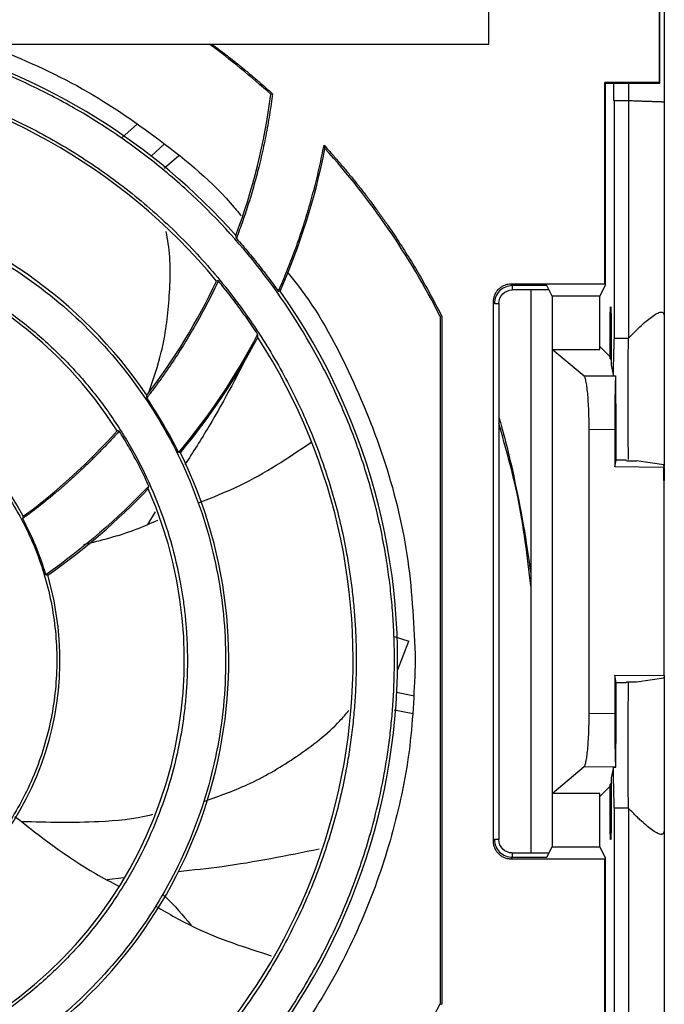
# Model space of a CAD drawing. Header units: millimetres. Extents: x 190.2 to 209.8, y 188.7 to 211.2.
# Tile 6 of 10: x 205.6 to 209.3, y 191.7 to 197.3. Entities that reach past the tile are written whole.
import ezdxf

# ---------------------------------------------------------------- set-up
doc = ezdxf.new("R2010")
doc.units = ezdxf.units.MM

msp = doc.modelspace()

# ---------------------------------------------------------------- linework, layer by layer
at = {"color": 7, "linetype": 'Continuous', "lineweight": 25}
for p, q in [((209.25, 198.1899), (209.25, 196.8029)), ((208.2645, 197.1299), (208.2645, 197.9899)), ((209.2215, 197.8749), (209.2215, 196.9133)), ((209.225, 196.9099), (209.225, 197.8784)), ((191.0937, 197.1299), (208.2645, 197.1299)), ((209.2215, 196.9133), (208.9165, 196.9133)), ((208.9165, 195.7797), (208.9165, 196.9133)), ((208.9165, 196.9133), (208.92, 196.9099)), ((208.92, 195.7727), (208.92, 196.9099)), ((208.92, 196.9099), (208.9665, 196.9099)), ((208.9665, 196.8099), (208.9665, 196.9099)), ((208.9665, 196.9099), (209.05, 196.9099)), ((209.05, 196.9099), (209.225, 196.9099)), ((209.05, 196.9099), (209.05, 196.8099)), ((209.2215, 196.9133), (209.225, 196.9099)), ((207.037, 196.8466), (207.0462, 196.85)), ((208.97, 195.4727), (208.97, 196.8099)), ((209.05, 196.8098), (208.97, 196.8099)), ((209.05, 196.8098), (209.05, 195.473)), ((206.1994, 196.6023), (206.2862, 196.6809)), ((206.3628, 196.4986), (206.4389, 196.5669)), ((206.4376, 196.4302), (206.5184, 196.5025)), ((208.39, 195.7797), (208.9165, 195.7797)), ((208.3952, 195.7692), (208.39, 195.7797)), ((208.5903, 195.7692), (208.3952, 195.7692)), ((208.3952, 195.7692), (208.3952, 195.7448)), ((208.62, 195.7099), (208.5903, 195.7692)), ((208.8886, 195.7099), (208.92, 195.7727)), ((208.9165, 195.7797), (208.92, 195.7727)), ((207.0896, 195.7381), (207.0796, 195.737)), ((208.6025, 195.7448), (208.3952, 195.7448)), ((208.5, 195.7448), (208.5, 192.5749)), ((208.8886, 195.7099), (208.62, 195.7099)), ((208.62, 195.7099), (208.62, 195.4099)), ((208.8886, 195.4099), (208.8886, 195.7099)), ((208.29, 192.64), (208.29, 195.6797)), ((208.29, 195.6797), (208.2952, 195.6692)), ((208.2952, 195.6692), (208.3197, 195.6692)), ((208.3197, 195.6692), (208.3197, 192.6505)), ((207.9987, 195.597), (207.99, 195.5949)), ((207.99, 195.5949), (207.99, 191.7248)), ((207.9987, 195.597), (207.9987, 191.7227)), ((208.9455, 195.3574), (208.9455, 195.4499)), ((208.9525, 195.4499), (208.9525, 195.3224)), ((208.97, 195.4727), (209.05, 195.4729)), ((208.62, 195.4099), (208.62, 192.9099)), ((208.7997, 195.2587), (208.62, 195.4099)), ((208.62, 195.4099), (208.8886, 195.4099)), ((208.8886, 195.426), (208.9426, 195.372)), ((208.9426, 195.372), (208.9455, 195.3574)), ((208.9455, 195.3574), (208.9525, 195.3574)), ((208.9525, 195.3224), (208.9648, 195.2611)), ((208.9772, 195.2603), (208.7997, 195.2587)), ((208.9773, 195.2611), (208.9772, 195.2603)), ((208.828, 194.9598), (208.9724, 194.9612)), ((208.828, 193.3599), (208.828, 194.9598)), ((208.9724, 194.9612), (208.9724, 194.7487)), ((208.9734, 194.7487), (208.9808, 194.7859)), ((209.0361, 194.7859), (208.9808, 194.7859)), ((209.0386, 194.7835), (209.0361, 194.7859)), ((209.0386, 194.7835), (209.0953, 194.7835)), ((209.2483, 194.7599), (209.0953, 194.7835)), ((209.249, 194.7462), (208.9724, 194.7487)), ((209.251, 194.7462), (209.2483, 194.7599)), ((209.249, 194.6716), (209.249, 194.7462)), ((209.249, 194.7462), (209.251, 194.7462)), ((209.251, 194.7462), (209.251, 194.6716)), ((209.251, 194.6716), (209.249, 194.6716)), ((209.251, 193.5735), (209.251, 194.6716)), ((206.3866, 194.4949), (206.3426, 194.4245)), ((207.7301, 193.794), (207.8136, 193.7667)), ((208.9724, 193.576), (208.9724, 193.3586)), ((208.9724, 193.576), (209.251, 193.5735)), ((208.9808, 193.5337), (208.9724, 193.576)), ((209.2483, 193.5599), (209.0952, 193.5362)), ((209.251, 193.5735), (209.2483, 193.5599)), ((209.036, 193.5337), (208.9808, 193.5337)), ((209.0386, 193.5362), (209.036, 193.5337)), ((209.0951, 193.5362), (209.0386, 193.5362)), ((207.7441, 193.4795), (207.8446, 193.4599)), ((207.7318, 193.3813), (207.8378, 193.36)), ((208.9724, 193.3586), (208.828, 193.3599)), ((208.62, 192.9099), (208.7997, 193.061)), ((208.7997, 193.061), (208.9772, 193.0594)), ((208.9645, 193.0572), (208.9525, 192.9973)), ((208.9645, 193.0572), (208.9776, 193.0573)), ((208.9772, 193.0594), (208.9776, 193.0573)), ((208.9525, 192.9973), (208.9525, 192.8499)), ((208.9426, 192.9477), (208.8886, 192.8937)), ((208.9455, 192.9624), (208.9426, 192.9477)), ((208.9455, 192.8499), (208.9455, 192.9624)), ((208.9525, 192.9623), (208.9455, 192.9624)), ((208.8886, 192.9099), (208.62, 192.9099)), ((208.62, 192.9099), (208.62, 192.6099)), ((208.8886, 192.6099), (208.8886, 192.9099)), ((208.97, 191.4699), (208.97, 192.827)), ((209.05, 192.8267), (208.97, 192.827)), ((209.05, 192.8267), (209.05, 191.4699)), ((208.2952, 192.6505), (208.29, 192.64)), ((208.3197, 192.6505), (208.2952, 192.6505)), ((208.5903, 192.5505), (208.62, 192.6099)), ((208.62, 192.6099), (208.8886, 192.6099)), ((208.92, 192.547), (208.8886, 192.6099)), ((208.39, 192.54), (208.3952, 192.5505)), ((208.3952, 192.5749), (208.3952, 192.5505)), ((208.3952, 192.5749), (208.6025, 192.5749)), ((208.3952, 192.5505), (208.5903, 192.5505)), ((208.92, 192.547), (208.9165, 192.54)), ((208.92, 191.3899), (208.92, 192.547)), ((208.9165, 192.54), (208.39, 192.54)), ((208.9165, 191.3864), (208.9165, 192.54)), ((206.2084, 192.4341), (206.1155, 192.4234)), ((207.99, 191.7248), (207.9987, 191.7227))]:
    msp.add_line(p, q, dxfattribs=at)
at = {"color": 8, "linetype": 'Continuous', "lineweight": 25}
for p, q in [((208.9455, 195.4499), (208.9525, 195.4499)), ((207.7495, 193.6029), (207.8136, 193.7667)), ((208.9455, 192.8499), (208.9525, 192.8499))]:
    msp.add_line(p, q, dxfattribs=at)
at = {"color": 7, "linetype": 'Continuous', "lineweight": 25}
for centre, radius, start, end in [((204.15, 193.6599), 3.6, 41.6484, 74.5555), ((204.15, 193.6599), 4.3, 47.8258, 53.8016), ((204.15, 193.6599), 3.35, 39.5975, 122.9201), ((203.5646, 197.2858), 3.5, 339.3636, 352.7916), ((203.5646, 197.2858), 3.8498, 336.2947, 348.85), ((204.15, 193.6599), 4.3, 26.7444, 42.0755), ((204.15, 193.6599), 2.65, 34.2869, 116.2325), ((204.15, 193.6599), 2.4, 32.5651, 113.7878), ((203.5646, 197.2858), 3.5, 322.45, 334.7919), ((204.15, 193.6599), 3.6, 311.6903, 35.2593), ((204.15, 193.6599), 3.35, 309.643, 32.8722), ((203.5646, 197.2858), 3.8498, 320.3389, 331.9949), ((204.15, 193.6599), 1.7, 28.4836, 106.4337), ((203.5646, 197.2858), 3.5, 306.4535, 318.1725), ((204.15, 193.6599), 2.65, 304.3446, 26.1721), ((204.15, 193.6599), 2.4, 302.6284, 23.7217), ((203.5646, 197.2858), 3.8498, 305.1553, 316.2858), ((204.15, 193.6599), 1.7, 298.5697, 16.3439), ((204.15, 193.6599), 4.3, 317.8587, 333.2556)]:
    msp.add_arc(centre, radius, start, end, dxfattribs=at)
for points, knots in [([(207.7325, 193.6599), (207.7324, 193.6807), (207.7322, 193.7224), (207.7305, 193.7849), (207.7278, 193.8474), (207.724, 193.9097), (207.7191, 193.972), (207.7131, 194.0342), (207.706, 194.0963), (207.6978, 194.1583), (207.6773, 194.2961), (207.6347, 194.5084), (207.5529, 194.793), (207.4469, 195.0725), (207.2718, 195.4378), (206.9945, 195.8664), (206.6483, 196.2415), (206.338, 196.5019), (206.0936, 196.6742), (205.8383, 196.8242), (205.6283, 196.9254), (205.4687, 196.9915), (205.3634, 197.0313), (205.257, 197.0676), (205.1495, 197.1009), (205.077, 197.1202), (205.0407, 197.1299)], [0, 0, 0, 0, 0.013247, 0.02648, 0.039704, 0.052921, 0.066137, 0.079355, 0.09258, 0.105815, 0.119064, 0.18107, 0.243087, 0.306875, 0.370674, 0.500002, 0.62933, 0.693117, 0.756916, 0.818922, 0.880939, 0.904773, 0.928573, 0.952361, 0.976162, 1, 1, 1, 1]), ([(205.4342, 197.1299), (205.6075, 197.0573), (205.9542, 196.9123), (206.4185, 196.5929), (206.7268, 196.3401), (206.8568, 196.1784), (206.8695, 196.1627)], [0, 0, 0, 0, 0.321824, 0.643648, 0.965471, 1, 1, 1, 1]), ([(206.7043, 197.1299), (206.7212, 197.1173), (206.755, 197.0922), (206.805, 197.0536), (206.8544, 197.0144), (206.9033, 196.9744), (206.9516, 196.9337), (206.9993, 196.8923), (207.0306, 196.8641), (207.0462, 196.85)], [0, 0, 0, 0, 0.142934, 0.285791, 0.428602, 0.571398, 0.714209, 0.857066, 1, 1, 1, 1]), ([(200.7825, 193.6599), (200.7826, 193.6786), (200.7828, 193.716), (200.7842, 193.772), (200.7865, 193.828), (200.7898, 193.8839), (200.794, 193.9397), (200.7991, 193.9954), (200.8051, 194.051), (200.8121, 194.1065), (200.82, 194.162), (200.8288, 194.2174), (200.8542, 194.3614), (200.9085, 194.5919), (201.0155, 194.9056), (201.1548, 195.2116), (201.3279, 195.5078), (201.5315, 195.7869), (201.7646, 196.0452), (202.0229, 196.2784), (202.3021, 196.482), (202.5983, 196.6551), (202.9042, 196.7943), (203.218, 196.9014), (203.5303, 196.9749), (203.8419, 197.018), (204.15, 197.032), (204.4581, 197.018), (204.7697, 196.9749), (205.082, 196.9014), (205.3958, 196.7943), (205.7017, 196.6551), (205.9979, 196.482), (206.2771, 196.2784), (206.5354, 196.0452), (206.7685, 195.7869), (206.9721, 195.5078), (207.1452, 195.2116), (207.2845, 194.9057), (207.3915, 194.5919), (207.4493, 194.3462), (207.479, 194.1714), (207.493, 194.0696), (207.504, 193.9676), (207.5117, 193.8653), (207.5166, 193.7627), (207.5172, 193.6941), (207.5175, 193.6599)], [0, 0, 0, 0, 0.005307, 0.010608, 0.015904, 0.021197, 0.026487, 0.031776, 0.037067, 0.042359, 0.047656, 0.052957, 0.058266, 0.089135, 0.120009, 0.152164, 0.184325, 0.217165, 0.25001, 0.28285, 0.315695, 0.347851, 0.380012, 0.410881, 0.441755, 0.470875, 0.500001, 0.529121, 0.558247, 0.589116, 0.61999, 0.652146, 0.684306, 0.717146, 0.749991, 0.782831, 0.815676, 0.847832, 0.879993, 0.910862, 0.941736, 0.951461, 0.961168, 0.970867, 0.980565, 0.990274, 1, 1, 1, 1]), ([(207.0462, 196.85), (207.0436, 196.8302), (207.0385, 196.7904), (207.0294, 196.731), (207.0194, 196.6718), (207.0084, 196.6127), (206.9964, 196.5538), (206.9833, 196.4952), (206.9658, 196.4221), (206.9426, 196.3349), (206.9126, 196.2342), (206.8797, 196.1342), (206.8553, 196.0685), (206.8431, 196.0356)], [0, 0, 0, 0, 0.071474, 0.142898, 0.214293, 0.285681, 0.357082, 0.428516, 0.500006, 0.625049, 0.749987, 0.874933, 1, 1, 1, 1]), ([(209.25, 196.8029), (209.25, 196.8029), (209.25, 196.8029), (209.2488, 196.8029), (209.2467, 196.803), (209.2435, 196.8031), (209.2394, 196.8032), (209.2342, 196.8034), (209.228, 196.8036), (209.2207, 196.8039), (209.2125, 196.8042), (209.2032, 196.8045), (209.1928, 196.8049), (209.1808, 196.8053), (209.1664, 196.8058), (209.1491, 196.8064), (209.1287, 196.8071), (209.1052, 196.8079), (209.0786, 196.8088), (209.0598, 196.8095), (209.05, 196.8098)], [0, 0, 0, 0, 0.043229, 0.086903, 0.131021, 0.175584, 0.220592, 0.266045, 0.311944, 0.358288, 0.405078, 0.452315, 0.499997, 0.550777, 0.608443, 0.672993, 0.744426, 0.82274, 0.907932, 1, 1, 1, 1]), ([(209.25, 196.8029), (209.25, 196.7408), (209.25, 196.6118), (209.25, 196.4109), (209.25, 196.1882), (209.25, 195.9153), (209.25, 195.7143), (209.25, 195.5971)], [0, 0, 0, 0, 0.1543181, 0.3209862, 0.5000053, 0.7083214, 1, 1, 1, 1]), ([(207.0796, 195.737), (207.0878, 195.756), (207.1043, 195.7938), (207.1278, 195.851), (207.1504, 195.9085), (207.1721, 195.9662), (207.1928, 196.0243), (207.2126, 196.0826), (207.2314, 196.1413), (207.2493, 196.2002), (207.2662, 196.2595), (207.2822, 196.319), (207.2972, 196.3789), (207.3113, 196.439), (207.3245, 196.4994), (207.3325, 196.5399), (207.3365, 196.5601)], [0, 0, 0, 0, 0.071669, 0.143227, 0.214693, 0.286085, 0.357421, 0.42872, 0.5, 0.57128, 0.642579, 0.713915, 0.785307, 0.856773, 0.928331, 1, 1, 1, 1]), ([(207.3365, 196.5601), (207.351, 196.544), (207.3801, 196.5117), (207.4229, 196.4625), (207.4649, 196.4128), (207.5061, 196.3624), (207.5465, 196.3114), (207.5862, 196.2597), (207.6251, 196.2075), (207.6632, 196.1547), (207.7105, 196.087), (207.766, 196.0039), (207.8285, 195.9047), (207.8881, 195.8038), (207.9452, 195.7013), (207.9809, 195.6318), (207.9987, 195.597)], [0, 0, 0, 0, 0.055611, 0.111178, 0.166715, 0.222234, 0.277748, 0.333269, 0.388811, 0.444385, 0.500005, 0.600071, 0.700029, 0.799954, 0.899919, 1, 1, 1, 1]), ([(201.5175, 193.6599), (201.5175, 193.8322), (201.5345, 194.0044), (201.6017, 194.3424), (201.6519, 194.5081), (201.7838, 194.8265), (201.8654, 194.9791), (202.0569, 195.2657), (202.1667, 195.3995), (202.4104, 195.6432), (202.5442, 195.753), (202.8307, 195.9444), (202.9834, 196.026), (203.3018, 196.1579), (203.4674, 196.2082), (203.8054, 196.2754), (203.9777, 196.2924), (204.3223, 196.2924), (204.4946, 196.2754), (204.8326, 196.2082), (204.9982, 196.1579), (205.3166, 196.026), (205.4693, 195.9444), (205.7558, 195.753), (205.8896, 195.6432), (206.1333, 195.3995), (206.2431, 195.2657), (206.4346, 194.9791), (206.5162, 194.8265), (206.6481, 194.5081), (206.6983, 194.3424), (206.7655, 194.0044), (206.7825, 193.8322), (206.7825, 193.6599)], [0, 0, 0, 0, 0.0625, 0.0625, 0.125, 0.125, 0.1875, 0.1875, 0.25, 0.25, 0.3125, 0.3125, 0.375, 0.375, 0.4375, 0.4375, 0.5, 0.5, 0.5625, 0.5625, 0.625, 0.625, 0.6875, 0.6875, 0.75, 0.75, 0.8125, 0.8125, 0.875, 0.875, 0.9375, 0.9375, 1, 1, 1, 1]), ([(201.7325, 193.6599), (201.7326, 193.6763), (201.7328, 193.7091), (201.7343, 193.7582), (201.7368, 193.8073), (201.7403, 193.8563), (201.7448, 193.9052), (201.7503, 193.954), (201.7568, 194.0027), (201.7642, 194.0513), (201.7833, 194.1606), (201.8229, 194.3289), (201.8998, 194.5542), (201.9997, 194.7738), (202.124, 194.9865), (202.2702, 195.1869), (202.4375, 195.3723), (202.623, 195.5397), (202.8234, 195.6858), (203.036, 195.8101), (203.2556, 195.9101), (203.4809, 195.9869), (203.7767, 196.0566), (204.15, 196.0909), (204.5232, 196.0566), (204.8191, 195.9869), (205.0443, 195.9101), (205.264, 195.8101), (205.4766, 195.6858), (205.677, 195.5397), (205.8624, 195.3723), (206.0298, 195.1869), (206.176, 194.9865), (206.3003, 194.7738), (206.4002, 194.5542), (206.4771, 194.329), (206.5197, 194.1478), (206.5422, 194.0125), (206.5535, 193.9248), (206.5615, 193.8367), (206.5666, 193.7484), (206.5672, 193.6894), (206.5675, 193.6599)], [0, 0, 0, 0, 0.006487, 0.012964, 0.019435, 0.025902, 0.032367, 0.038835, 0.045306, 0.051785, 0.058273, 0.089144, 0.120023, 0.152182, 0.184348, 0.217191, 0.250041, 0.282884, 0.315734, 0.347893, 0.380058, 0.41093, 0.441809, 0.500001, 0.558193, 0.589065, 0.619944, 0.652103, 0.684268, 0.717111, 0.749961, 0.782804, 0.815655, 0.847813, 0.879979, 0.910851, 0.94173, 0.953398, 0.965044, 0.976682, 0.988329, 1, 1, 1, 1]), ([(206.8431, 196.0356), (206.8551, 196.022), (206.879, 195.9946), (206.914, 195.953), (206.9484, 195.9108), (206.9822, 195.8682), (207.0153, 195.825), (207.0479, 195.7813), (207.069, 195.7518), (207.0796, 195.737)], [0, 0, 0, 0, 0.1429393, 0.2857964, 0.4286043, 0.5713957, 0.7142036, 0.8570607, 1, 1, 1, 1]), ([(207.1259, 195.8483), (207.1464, 195.8237), (207.2867, 195.655), (207.481, 195.2929), (207.6939, 194.7728), (207.825, 194.2222), (207.8417, 193.8473), (207.85, 193.6599)], [0, 0, 0, 0, 0.040944, 0.280708, 0.520472, 0.760236, 1, 1, 1, 1]), ([(206.7416, 195.7964), (206.7331, 195.7784), (206.716, 195.7425), (206.6893, 195.6892), (206.6618, 195.6365), (206.6334, 195.5842), (206.6042, 195.5325), (206.5741, 195.4813), (206.5431, 195.4306), (206.5113, 195.3805), (206.4786, 195.3308), (206.445, 195.2818), (206.4106, 195.2332), (206.3753, 195.1851), (206.3512, 195.1536), (206.339, 195.1378)], [0, 0, 0, 0, 0.077167, 0.154212, 0.231158, 0.308025, 0.384837, 0.461616, 0.538384, 0.615163, 0.691975, 0.768842, 0.845788, 0.922833, 1, 1, 1, 1]), ([(206.9628, 195.4954), (206.953, 195.5102), (206.9334, 195.54), (206.9032, 195.584), (206.8722, 195.6275), (206.8406, 195.6705), (206.8083, 195.713), (206.7754, 195.755), (206.7529, 195.7826), (206.7416, 195.7964)], [0, 0, 0, 0, 0.142947, 0.285805, 0.428608, 0.571392, 0.714195, 0.857053, 1, 1, 1, 1]), ([(208.29, 195.6797), (208.2901, 195.6829), (208.2902, 195.6891), (208.2916, 195.6985), (208.2938, 195.7076), (208.2981, 195.72), (208.3058, 195.735), (208.3188, 195.7509), (208.3347, 195.7639), (208.3524, 195.773), (208.3711, 195.7787), (208.3837, 195.7794), (208.39, 195.7797)], [0, 0, 0, 0, 0.060285, 0.120068, 0.179889, 0.240286, 0.370083, 0.500203, 0.629971, 0.760075, 0.87995, 1, 1, 1, 1]), ([(208.3952, 195.7692), (208.369, 195.7692), (208.343, 195.7584), (208.306, 195.7214), (208.2952, 195.6954), (208.2952, 195.6692)], [0, 0, 0, 0, 0.5, 0.5, 1, 1, 1, 1]), ([(208.3197, 195.6692), (208.3197, 195.689), (208.3278, 195.7087), (208.3558, 195.7366), (208.3754, 195.7448), (208.3952, 195.7448)], [0, 0, 0, 0, 0.5, 0.5, 1, 1, 1, 1]), ([(208.9455, 195.4499), (208.9455, 195.4542), (208.9455, 195.4629), (208.9455, 195.4758), (208.9456, 195.4887), (208.9456, 195.5014), (208.9457, 195.514), (208.9458, 195.5345), (208.9461, 195.5618), (208.9465, 195.5922), (208.947, 195.6171), (208.9477, 195.6355), (208.9483, 195.6473), (208.949, 195.6511), (208.9497, 195.6473), (208.9503, 195.6355), (208.951, 195.6171), (208.9515, 195.5922), (208.9519, 195.5618), (208.9522, 195.5307), (208.9524, 195.5016), (208.9525, 195.4759), (208.9525, 195.4585), (208.9525, 195.4499)], [0, 0, 0, 0, 0.020783, 0.041481, 0.062184, 0.082982, 0.103964, 0.125217, 0.18809, 0.250076, 0.312026, 0.375018, 0.437955, 0.500032, 0.562026, 0.625046, 0.687955, 0.749988, 0.811891, 0.874847, 0.917026, 0.958504, 1, 1, 1, 1]), ([(209.05, 195.473), (209.0548, 195.478), (209.064, 195.4877), (209.0776, 195.5016), (209.0905, 195.5145), (209.1026, 195.5263), (209.122, 195.5449), (209.1475, 195.5679), (209.1798, 195.5941), (209.2086, 195.6132), (209.2286, 195.6208), (209.2397, 195.62), (209.2457, 195.6158), (209.2494, 195.6084), (209.2498, 195.6009), (209.25, 195.5971)], [0, 0, 0, 0, 0.05624, 0.109301, 0.159196, 0.205939, 0.249547, 0.383309, 0.499102, 0.631398, 0.749159, 0.809591, 0.870641, 0.933693, 1, 1, 1, 1]), ([(209.25, 195.5971), (209.25, 195.5476), (209.25, 195.4487), (209.25, 195.2354), (209.25, 194.9988), (209.25, 194.8312), (209.25, 194.7511)], [0, 0, 0, 0, 0.255286, 0.510512, 0.76594, 1, 1, 1, 1]), ([(206.9377, 195.439), (206.8579, 195.283), (206.7393, 195.0511), (206.5988, 194.8319), (206.5527, 194.7601)], [0, 0, 0, 0, 0.672266, 1, 1, 1, 1]), ([(208.9648, 195.2611), (208.9649, 195.2677), (208.9651, 195.2807), (208.9654, 195.2996), (208.9657, 195.3179), (208.9661, 195.3355), (208.9664, 195.3524), (208.9668, 195.3687), (208.9673, 195.3883), (208.9678, 195.4103), (208.9685, 195.4335), (208.9693, 195.4547), (208.9698, 195.4667), (208.97, 195.4727)], [0, 0, 0, 0, 0.071601, 0.143015, 0.214321, 0.285596, 0.356918, 0.428365, 0.500015, 0.625199, 0.74998, 0.874774, 1, 1, 1, 1]), ([(209.0494, 194.7898), (209.0488, 194.8426), (209.0473, 194.9805), (209.0468, 195.1805), (209.0472, 195.3658), (209.0491, 195.4376), (209.05, 195.4729)], [0, 0, 0, 0, 0.178436, 0.465981, 0.737812, 1, 1, 1, 1]), ([(202.4675, 193.6599), (202.4675, 193.77), (202.4783, 193.8801), (202.5213, 194.0961), (202.5534, 194.202), (202.6377, 194.4055), (202.6899, 194.503), (202.8122, 194.6862), (202.8824, 194.7717), (203.0382, 194.9274), (203.1237, 194.9976), (203.3068, 195.12), (203.4044, 195.1721), (203.6079, 195.2564), (203.7138, 195.2885), (203.9298, 195.3315), (204.0399, 195.3424), (204.2601, 195.3424), (204.3702, 195.3315), (204.5862, 195.2885), (204.6921, 195.2564), (204.8956, 195.1721), (204.9932, 195.12), (205.1763, 194.9976), (205.2618, 194.9274), (205.4176, 194.7717), (205.4878, 194.6862), (205.6101, 194.503), (205.6623, 194.4055), (205.7466, 194.202), (205.7787, 194.0961), (205.8217, 193.8801), (205.8325, 193.77), (205.8325, 193.6599)], [0, 0, 0, 0, 0.0625, 0.0625, 0.125, 0.125, 0.1875, 0.1875, 0.25, 0.25, 0.3125, 0.3125, 0.375, 0.375, 0.4375, 0.4375, 0.5, 0.5, 0.5625, 0.5625, 0.625, 0.625, 0.6875, 0.6875, 0.75, 0.75, 0.8125, 0.8125, 0.875, 0.875, 0.9375, 0.9375, 1, 1, 1, 1]), ([(208.828, 194.9598), (208.828, 194.9658), (208.828, 194.9778), (208.8278, 194.9956), (208.8276, 195.0133), (208.8272, 195.0307), (208.8267, 195.048), (208.8257, 195.0774), (208.8236, 195.1176), (208.82, 195.1638), (208.8156, 195.2026), (208.8111, 195.2286), (208.8069, 195.2448), (208.8034, 195.2544), (208.8009, 195.2573), (208.7997, 195.2587)], [0, 0, 0, 0, 0.040439, 0.080597, 0.120617, 0.160644, 0.200822, 0.241294, 0.370618, 0.500059, 0.62938, 0.75882, 0.83938, 0.919387, 1, 1, 1, 1]), ([(208.9648, 195.2611), (208.9665, 195.2611), (208.9707, 195.2611), (208.9749, 195.2611), (208.9773, 195.2611)], [0, 0, 0, 0, 0.416953, 1, 1, 1, 1]), ([(208.9772, 195.2603), (208.9771, 195.2597), (208.9769, 195.2585), (208.9766, 195.2553), (208.9763, 195.2511), (208.976, 195.2459), (208.9757, 195.2396), (208.9752, 195.227), (208.9745, 195.2041), (208.9737, 195.1652), (208.9731, 195.1191), (208.9727, 195.0734), (208.9725, 195.0322), (208.9724, 194.997), (208.9724, 194.9731), (208.9724, 194.9612)], [0, 0, 0, 0, 0.040581, 0.080878, 0.121031, 0.161184, 0.20148, 0.242062, 0.37165, 0.501191, 0.630432, 0.759617, 0.839948, 0.919685, 1, 1, 1, 1]), ([(208.9808, 194.7859), (208.9808, 194.7957), (208.9808, 194.8151), (208.9807, 194.8441), (208.9806, 194.8728), (208.9805, 194.9013), (208.9804, 194.9295), (208.9803, 194.9575), (208.9801, 194.9853), (208.9799, 195.0128), (208.9797, 195.0472), (208.9794, 195.088), (208.9789, 195.1342), (208.9785, 195.1784), (208.9779, 195.221), (208.9775, 195.2477), (208.9773, 195.2611)], [0, 0, 0, 0, 0.055893, 0.11153, 0.166984, 0.222328, 0.277639, 0.332989, 0.388453, 0.444106, 0.500021, 0.600432, 0.700202, 0.799764, 0.899552, 1, 1, 1, 1]), ([(208.3197, 195.0302), (208.3257, 195.0093), (208.3578, 194.8989), (208.4047, 194.6962), (208.4602, 194.4224), (208.4867, 194.2382), (208.5, 194.1461)], [0, 0, 0, 0, 0.072269, 0.381905, 0.690962, 1, 1, 1, 1]), ([(208.5, 194.0766), (208.4803, 194.2452), (208.4441, 194.5557), (208.3587, 194.8563), (208.3197, 194.9937)], [0, 0, 0, 0, 0.543171, 1, 1, 1, 1]), ([(206.1836, 194.9508), (206.1699, 194.9356), (206.1426, 194.9052), (206.1006, 194.8606), (206.0579, 194.8167), (206.0145, 194.7736), (205.9704, 194.7313), (205.9255, 194.6898), (205.88, 194.6491), (205.8337, 194.6092), (205.7867, 194.5701), (205.739, 194.5317), (205.6906, 194.4941), (205.6577, 194.4698), (205.6413, 194.4576)], [0, 0, 0, 0, 0.083566, 0.167006, 0.250343, 0.333605, 0.416815, 0.5, 0.583185, 0.666395, 0.749657, 0.832994, 0.916434, 1, 1, 1, 1]), ([(206.3499, 194.6409), (206.343, 194.6562), (206.3292, 194.6867), (206.3072, 194.732), (206.2844, 194.7768), (206.2606, 194.821), (206.2359, 194.8648), (206.2103, 194.9081), (206.1925, 194.9366), (206.1836, 194.9508)], [0, 0, 0, 0, 0.143013, 0.28587, 0.428634, 0.571366, 0.71413, 0.856987, 1, 1, 1, 1]), ([(206.629, 194.5457), (206.708, 194.5769), (206.9328, 194.6655), (207.1342, 194.8), (207.2649, 194.8872)], [0, 0, 0, 0, 0.351426, 1, 1, 1, 1]), ([(205.9847, 194.3122), (206.0823, 194.336), (206.2248, 194.3708), (206.3584, 194.4303), (206.4005, 194.449)], [0, 0, 0, 0, 0.685486, 1, 1, 1, 1]), ([(200.5675, 193.6599), (200.5676, 193.64), (200.5678, 193.6002), (200.5693, 193.5405), (200.5718, 193.481), (200.5752, 193.4215), (200.5797, 193.3622), (200.5851, 193.3029), (200.5916, 193.2437), (200.599, 193.1846), (200.6074, 193.1256), (200.6168, 193.0667), (200.6438, 192.9135), (200.7015, 192.6683), (200.8154, 192.3346), (200.9635, 192.0091), (201.1477, 191.694), (201.3643, 191.397), (201.6123, 191.1222), (201.8871, 190.8742), (202.1841, 190.6576), (202.4992, 190.4734), (202.8247, 190.3253), (203.1585, 190.2114), (203.4907, 190.1332), (203.8222, 190.0873), (204.15, 190.0724), (204.4778, 190.0873), (204.8093, 190.1332), (205.1415, 190.2114), (205.4753, 190.3253), (205.8008, 190.4734), (206.1159, 190.6575), (206.4129, 190.8742), (206.6877, 191.1222), (206.9357, 191.397), (207.1523, 191.6939), (207.3365, 192.0091), (207.4846, 192.3345), (207.5985, 192.6683), (207.66, 192.9297), (207.6915, 193.1157), (207.7065, 193.2239), (207.7181, 193.3325), (207.7264, 193.4413), (207.7315, 193.5505), (207.7322, 193.6234), (207.7325, 193.6599)], [0, 0, 0, 0, 0.005308, 0.010608, 0.015904, 0.021197, 0.026487, 0.031776, 0.037067, 0.042359, 0.047656, 0.052957, 0.058266, 0.089135, 0.120009, 0.152165, 0.184325, 0.217165, 0.25001, 0.28285, 0.315695, 0.347851, 0.380012, 0.410881, 0.441755, 0.470875, 0.500001, 0.529121, 0.558247, 0.589116, 0.61999, 0.652146, 0.684306, 0.717146, 0.749991, 0.782831, 0.815676, 0.847832, 0.879993, 0.910862, 0.941736, 0.951461, 0.961168, 0.970867, 0.980565, 0.990274, 1, 1, 1, 1]), ([(207.5175, 193.6599), (207.5174, 193.6411), (207.5172, 193.6038), (207.5158, 193.5477), (207.5135, 193.4917), (207.5102, 193.4359), (207.506, 193.3801), (207.5009, 193.3243), (207.4949, 193.2687), (207.4879, 193.2132), (207.48, 193.1577), (207.4712, 193.1023), (207.4458, 192.9583), (207.3915, 192.7278), (207.2845, 192.4141), (207.1452, 192.1081), (206.9721, 191.8119), (206.7685, 191.5328), (206.5354, 191.2745), (206.2771, 191.0414), (205.9979, 190.8377), (205.7017, 190.6646), (205.3958, 190.5254), (205.082, 190.4183), (204.7697, 190.3448), (204.4581, 190.3017), (204.15, 190.2877), (203.8419, 190.3017), (203.5303, 190.3448), (203.218, 190.4183), (202.9042, 190.5254), (202.5983, 190.6646), (202.3021, 190.8377), (202.0229, 191.0414), (201.7646, 191.2745), (201.5315, 191.5328), (201.3279, 191.8119), (201.1548, 192.1081), (201.0155, 192.4141), (200.9085, 192.7278), (200.8507, 192.9735), (200.821, 193.1484), (200.807, 193.2501), (200.796, 193.3521), (200.7883, 193.4544), (200.7834, 193.5571), (200.7828, 193.6256), (200.7825, 193.6599)], [0, 0, 0, 0, 0.0053075, 0.0106084, 0.0159043, 0.0211967, 0.0264868, 0.0317764, 0.0370667, 0.0423594, 0.0476558, 0.0529574, 0.0582657, 0.0891348, 0.1200088, 0.1521645, 0.1843252, 0.2171652, 0.2500102, 0.2828502, 0.3156952, 0.347851, 0.3800117, 0.4108807, 0.4417547, 0.4708752, 0.5000008, 0.5291213, 0.5582468, 0.5891159, 0.6199899, 0.6521456, 0.6843063, 0.7171463, 0.7499913, 0.7828313, 0.8156763, 0.8478321, 0.8799928, 0.9108618, 0.9417358, 0.9514609, 0.9611682, 0.9708667, 0.9805654, 0.9902735, 1, 1, 1, 1]), ([(206.7825, 193.6599), (206.7825, 193.4876), (206.7655, 193.3153), (206.6983, 192.9773), (206.6481, 192.8116), (206.5162, 192.4933), (206.4346, 192.3406), (206.2431, 192.0541), (206.1333, 191.9202), (205.8896, 191.6766), (205.7558, 191.5667), (205.4693, 191.3753), (205.3166, 191.2937), (204.9982, 191.1618), (204.8326, 191.1116), (204.4946, 191.0443), (204.3223, 191.0274), (203.9777, 191.0274), (203.8054, 191.0443), (203.4674, 191.1116), (203.3018, 191.1618), (202.9834, 191.2937), (202.8307, 191.3753), (202.5442, 191.5667), (202.4104, 191.6766), (202.1667, 191.9202), (202.0569, 192.0541), (201.8654, 192.3406), (201.7838, 192.4933), (201.6519, 192.8116), (201.6017, 192.9773), (201.5345, 193.3153), (201.5175, 193.4876), (201.5175, 193.6599)], [0, 0, 0, 0, 0.0625, 0.0625, 0.125, 0.125, 0.1875, 0.1875, 0.25, 0.25, 0.3125, 0.3125, 0.375, 0.375, 0.4375, 0.4375, 0.5, 0.5, 0.5625, 0.5625, 0.625, 0.625, 0.6875, 0.6875, 0.75, 0.75, 0.8125, 0.8125, 0.875, 0.875, 0.9375, 0.9375, 1, 1, 1, 1]), ([(206.5675, 193.6599), (206.5674, 193.6434), (206.5672, 193.6106), (206.5657, 193.5615), (206.5632, 193.5124), (206.5597, 193.4634), (206.5552, 193.4145), (206.5497, 193.3658), (206.5432, 193.317), (206.5358, 193.2684), (206.5167, 193.1592), (206.4771, 192.9908), (206.4002, 192.7655), (206.3003, 192.5459), (206.176, 192.3333), (206.0298, 192.1329), (205.8625, 191.9474), (205.677, 191.7801), (205.4766, 191.6339), (205.264, 191.5096), (205.0444, 191.4097), (204.8191, 191.3328), (204.5233, 191.2631), (204.15, 191.2288), (203.7768, 191.2631), (203.4809, 191.3328), (203.2557, 191.4096), (203.036, 191.5096), (202.8234, 191.6339), (202.623, 191.7801), (202.4376, 191.9474), (202.2702, 192.1328), (202.124, 192.3332), (201.9997, 192.5459), (201.8998, 192.7655), (201.8229, 192.9908), (201.7803, 193.1719), (201.7578, 193.3072), (201.7465, 193.3949), (201.7385, 193.483), (201.7334, 193.5713), (201.7328, 193.6303), (201.7325, 193.6599)], [0, 0, 0, 0, 0.006487, 0.012964, 0.019435, 0.025902, 0.032367, 0.038835, 0.045306, 0.051785, 0.058273, 0.089144, 0.120023, 0.152182, 0.184348, 0.217191, 0.250041, 0.282884, 0.315734, 0.347893, 0.380058, 0.41093, 0.441809, 0.500001, 0.558193, 0.589065, 0.619944, 0.652103, 0.684268, 0.717111, 0.749961, 0.782804, 0.815655, 0.847813, 0.879979, 0.910851, 0.94173, 0.953398, 0.965044, 0.976682, 0.988329, 1, 1, 1, 1]), ([(205.8325, 193.6599), (205.8325, 193.5497), (205.8217, 193.4396), (205.7787, 193.2236), (205.7466, 193.1177), (205.6623, 192.9143), (205.6101, 192.8167), (205.4878, 192.6335), (205.4176, 192.548), (205.2618, 192.3923), (205.1763, 192.3221), (204.9932, 192.1997), (204.8956, 192.1476), (204.6921, 192.0633), (204.5862, 192.0312), (204.3702, 191.9882), (204.2601, 191.9774), (204.0399, 191.9774), (203.9298, 191.9882), (203.7138, 192.0312), (203.6079, 192.0633), (203.4044, 192.1476), (203.3068, 192.1997), (203.1237, 192.3221), (203.0382, 192.3923), (202.8824, 192.548), (202.8122, 192.6335), (202.6899, 192.8167), (202.6377, 192.9143), (202.5534, 193.1177), (202.5213, 193.2236), (202.4783, 193.4396), (202.4675, 193.5497), (202.4675, 193.6599)], [0, 0, 0, 0, 0.0625, 0.0625, 0.125, 0.125, 0.1875, 0.1875, 0.25, 0.25, 0.3125, 0.3125, 0.375, 0.375, 0.4375, 0.4375, 0.5, 0.5, 0.5625, 0.5625, 0.625, 0.625, 0.6875, 0.6875, 0.75, 0.75, 0.8125, 0.8125, 0.875, 0.875, 0.9375, 0.9375, 1, 1, 1, 1]), ([(207.85, 193.6599), (207.8439, 193.4984), (207.8317, 193.1755), (207.7334, 192.6994), (207.5782, 192.24), (207.3639, 191.804), (207.0919, 191.4031), (206.8519, 191.1138), (206.6903, 190.976), (206.6516, 190.943)], [0, 0, 0, 0, 0.1583507, 0.3167013, 0.475052, 0.6334026, 0.7917533, 0.950104, 1, 1, 1, 1]), ([(209.25, 193.5686), (209.25, 193.5578), (209.25, 193.5363), (209.25, 193.504), (209.25, 193.4717), (209.25, 193.4395), (209.25, 193.4073), (209.25, 193.3751), (209.25, 193.343), (209.25, 193.2792), (209.25, 193.1857), (209.25, 193.0679), (209.25, 192.9586), (209.25, 192.8796), (209.25, 192.8253), (209.25, 192.7913), (209.25, 192.7594), (209.25, 192.7296), (209.25, 192.7116), (209.25, 192.7027)], [0, 0, 0, 0, 0.030873, 0.061749, 0.09266, 0.123643, 0.154732, 0.18596, 0.217362, 0.24897, 0.374341, 0.499332, 0.624378, 0.749586, 0.799788, 0.849792, 0.899736, 0.949759, 1, 1, 1, 1]), ([(208.9776, 193.0573), (208.9777, 193.0648), (208.9779, 193.0798), (208.9782, 193.103), (208.9785, 193.1267), (208.9788, 193.151), (208.979, 193.1758), (208.9793, 193.2012), (208.9795, 193.227), (208.9797, 193.2534), (208.98, 193.2875), (208.9802, 193.3294), (208.9805, 193.3794), (208.9806, 193.4302), (208.9808, 193.4817), (208.9808, 193.5163), (208.9808, 193.5337)], [0, 0, 0, 0, 0.0558906, 0.1115288, 0.1669868, 0.2223373, 0.2776535, 0.3330086, 0.388476, 0.4441283, 0.5000375, 0.60044, 0.7002117, 0.7997776, 0.8995654, 1, 1, 1, 1]), ([(209.05, 192.8269), (209.0491, 192.8621), (209.0472, 192.9337), (209.0468, 193.1176), (209.0473, 193.3254), (209.049, 193.4728), (209.0497, 193.5362)], [0, 0, 0, 0, 0.254565, 0.51731, 0.792055, 1, 1, 1, 1]), ([(208.7997, 193.061), (208.8003, 193.0616), (208.8015, 193.0628), (208.8034, 193.066), (208.8052, 193.0702), (208.8069, 193.0754), (208.8087, 193.0816), (208.8116, 193.0942), (208.8156, 193.1171), (208.82, 193.1559), (208.8236, 193.2021), (208.8259, 193.2476), (208.8272, 193.2888), (208.8279, 193.3241), (208.828, 193.3479), (208.828, 193.3599)], [0, 0, 0, 0, 0.040438, 0.080594, 0.120612, 0.160637, 0.200814, 0.241285, 0.370606, 0.500046, 0.629369, 0.758811, 0.839374, 0.919383, 1, 1, 1, 1]), ([(208.9724, 193.3586), (208.9724, 193.3526), (208.9724, 193.3406), (208.9724, 193.3228), (208.9725, 193.3051), (208.9725, 193.2877), (208.9726, 193.2704), (208.9728, 193.2409), (208.9731, 193.2007), (208.9737, 193.1545), (208.9745, 193.1156), (208.9753, 193.0896), (208.976, 193.0734), (208.9766, 193.0637), (208.977, 193.0608), (208.9772, 193.0594)], [0, 0, 0, 0, 0.040286, 0.080297, 0.120176, 0.16007, 0.200127, 0.240489, 0.369555, 0.498914, 0.628336, 0.758042, 0.838833, 0.919103, 1, 1, 1, 1]), ([(208.97, 192.827), (208.9698, 192.8306), (208.9695, 192.8378), (208.9691, 192.8498), (208.9687, 192.8626), (208.9682, 192.8763), (208.9678, 192.8908), (208.9674, 192.9062), (208.9669, 192.9265), (208.9663, 192.9525), (208.9657, 192.9851), (208.965, 193.0199), (208.9647, 193.0448), (208.9645, 193.0572)], [0, 0, 0, 0, 0.071636, 0.143057, 0.214351, 0.285607, 0.356914, 0.42836, 0.500035, 0.625245, 0.749992, 0.874752, 1, 1, 1, 1]), ([(208.9525, 192.8499), (208.9525, 192.8455), (208.9525, 192.8368), (208.9525, 192.8239), (208.9524, 192.8111), (208.9524, 192.7983), (208.9523, 192.7857), (208.9522, 192.7652), (208.9519, 192.7379), (208.9515, 192.7075), (208.951, 192.6826), (208.9503, 192.6642), (208.9497, 192.6525), (208.949, 192.6486), (208.9483, 192.6525), (208.9477, 192.6642), (208.947, 192.6826), (208.9465, 192.7075), (208.9461, 192.7379), (208.9458, 192.769), (208.9456, 192.7981), (208.9455, 192.8238), (208.9455, 192.8412), (208.9455, 192.8499)], [0, 0, 0, 0, 0.020783, 0.041481, 0.062184, 0.082982, 0.103964, 0.125217, 0.18809, 0.250076, 0.312026, 0.375018, 0.437955, 0.500032, 0.562026, 0.625046, 0.687955, 0.749988, 0.811891, 0.874847, 0.917026, 0.958504, 1, 1, 1, 1]), ([(209.25, 192.7027), (209.2499, 192.7007), (209.2498, 192.6967), (209.2489, 192.6917), (209.2474, 192.6876), (209.2454, 192.6843), (209.2427, 192.6818), (209.2394, 192.6802), (209.2355, 192.6794), (209.2267, 192.6796), (209.2087, 192.6865), (209.1798, 192.7056), (209.1475, 192.7318), (209.1194, 192.7572), (209.0942, 192.7815), (209.0727, 192.803), (209.0578, 192.8185), (209.05, 192.8267)], [0, 0, 0, 0, 0.033573, 0.066216, 0.09807, 0.129287, 0.160028, 0.190461, 0.220761, 0.251105, 0.368427, 0.50072, 0.616587, 0.750372, 0.824672, 0.90786, 1, 1, 1, 1]), ([(205.597, 192.7802), (205.7432, 192.6658), (205.9293, 192.5202), (206.1378, 192.4106), (206.1825, 192.3871)], [0, 0, 0, 0, 0.785909, 1, 1, 1, 1]), ([(209.25, 192.7027), (209.25, 192.5835), (209.25, 192.3792), (209.25, 192.0671), (209.25, 191.7776), (209.25, 191.5733), (209.25, 191.4769)], [0, 0, 0, 0, 0.2916486, 0.499995, 0.7638752, 1, 1, 1, 1]), ([(208.39, 192.54), (208.3868, 192.5401), (208.3805, 192.5403), (208.3712, 192.5416), (208.362, 192.5438), (208.3497, 192.5481), (208.3347, 192.5558), (208.3188, 192.5688), (208.3058, 192.5847), (208.2967, 192.6025), (208.291, 192.6212), (208.2903, 192.6337), (208.29, 192.64)], [0, 0, 0, 0, 0.060257, 0.120014, 0.179811, 0.240186, 0.369949, 0.500057, 0.629836, 0.759975, 0.879896, 1, 1, 1, 1]), ([(208.2952, 192.6505), (208.2952, 192.6243), (208.306, 192.5983), (208.343, 192.5613), (208.369, 192.5505), (208.3952, 192.5505)], [0, 0, 0, 0, 0.5, 0.5, 1, 1, 1, 1]), ([(208.3952, 192.5749), (208.3754, 192.5749), (208.3558, 192.5831), (208.3278, 192.611), (208.3197, 192.6307), (208.3197, 192.6505)], [0, 0, 0, 0, 0.5, 0.5, 1, 1, 1, 1]), ([(207.3091, 192.5965), (207.1277, 192.5595), (206.8652, 192.5059), (206.5989, 192.478), (206.5166, 192.4694)], [0, 0, 0, 0, 0.690994, 1, 1, 1, 1]), ([(206.4312, 192.3385), (206.4347, 192.3354), (206.4928, 192.284), (206.5422, 192.2236), (206.5886, 192.1669)], [0, 0, 0, 0, 0.0602051, 1, 1, 1, 1]), ([(206.3896, 192.2748), (206.463, 192.2326), (206.6681, 192.1145), (206.894, 192.0425), (207.0391, 191.9962)], [0, 0, 0, 0, 0.3578046, 1, 1, 1, 1])]:
    msp.add_open_spline(points, degree=3, knots=knots, dxfattribs=at)
for points in [[(207.3417, 196.5413), (207.34, 196.5476), (207.3382, 196.5539), (207.3365, 196.5601)], [(206.8431, 196.0356), (206.8421, 196.0412), (206.8411, 196.0467), (206.8401, 196.0523)], [(206.7416, 195.7964), (206.7382, 195.796), (206.7347, 195.7955), (206.7313, 195.7951)], [(206.9628, 195.4954), (206.8382, 195.2589), (206.6889, 195.0354), (206.5179, 194.8299)], [(206.9636, 195.4781), (206.9634, 195.4839), (206.9631, 195.4896), (206.9628, 195.4954)], [(206.339, 195.1378), (206.3392, 195.1428), (206.3394, 195.1477), (206.3395, 195.1527)], [(206.5179, 194.8299), (206.4653, 194.9364), (206.4055, 195.0393), (206.339, 195.1378)], [(206.1836, 194.9508), (206.18, 194.9511), (206.1763, 194.9514), (206.1727, 194.9517)], [(206.5283, 194.8287), (206.5249, 194.8291), (206.5214, 194.8295), (206.5179, 194.8299)], [(206.3499, 194.6409), (206.1742, 194.4558), (205.98, 194.2884), (205.7711, 194.1418)], [(206.3472, 194.6254), (206.3481, 194.6305), (206.349, 194.6357), (206.3499, 194.6409)], [(205.6413, 194.4576), (205.6423, 194.4619), (205.6433, 194.4663), (205.6442, 194.4706)], [(205.7711, 194.1418), (205.7386, 194.2511), (205.6951, 194.3571), (205.6413, 194.4576)], [(205.7813, 194.1382), (205.7779, 194.1394), (205.7745, 194.1406), (205.7711, 194.1418)]]:
    msp.add_open_spline(points, degree=3, dxfattribs=at)
at = {"color": 8, "linetype": 'Continuous', "lineweight": 25}
for points, knots in [([(206.3503, 195.1669), (206.3759, 195.2424), (206.4348, 195.4158), (206.4703, 195.7006), (206.4753, 195.9305), (206.4523, 196.0512), (206.448, 196.0734)], [0, 0, 0, 0, 0.248623, 0.570894, 0.921028, 1, 1, 1, 1]), ([(206.6622, 192.8654), (206.7503, 192.897), (206.9358, 192.9634), (207.1927, 193.1194), (207.3775, 193.2614), (207.4592, 193.357), (207.4759, 193.3764)], [0, 0, 0, 0, 0.276885, 0.582759, 0.915078, 1, 1, 1, 1]), ([(205.6358, 192.7526), (205.78, 192.749), (206.0223, 192.7429), (206.2708, 192.7671), (206.37, 192.7916), (206.3736, 192.7925)], [0, 0, 0, 0, 0.586073, 0.984843, 1, 1, 1, 1])]:
    msp.add_open_spline(points, degree=3, knots=knots, dxfattribs=at)

doc.saveas('drawing.dxf')
